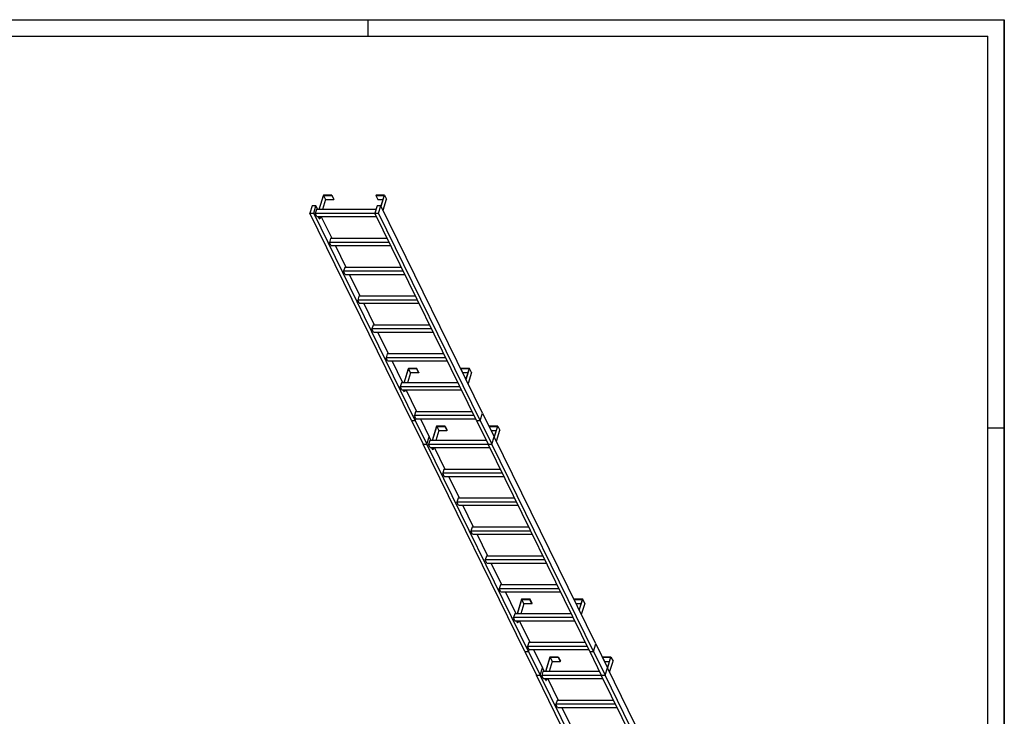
# Model space of a CAD drawing. Header units: millimetres. Extents: x 0 to 11880, y 0 to 8400.
# Tile 3 of 3: x 5940 to 11880, y 4200 to 8400. Entities that reach past the tile are written whole.
import ezdxf

# ---------------------------------------------------------------- set-up
doc = ezdxf.new("R2010")
doc.units = ezdxf.units.MM
doc.header["$LTSCALE"] = 653.4
doc.layers.get('0').update_dxf_attribs({"linetype": 'CONTINUOUS'})
for name, color, linetype in [('52171419_new_view_3_BL19', 7, 'CONTINUOUS'), ('52171419_new_view_3_BL20', 7, 'CONTINUOUS'), ('52171419_new_view_3_BL21', 7, 'CONTINUOUS'), ('52171431_100_new_view_3_BL16', 7, 'CONTINUOUS'), ('52171431_100_new_view_3_BL17', 7, 'CONTINUOUS')]:
    doc.layers.add(name, color=color, linetype=linetype)

# ---------------------------------------------------------------- blocks, each defined once
blk = doc.blocks.new('52171431_100_NEW_VIEW_3_BL16', base_point=(9236.3, 4542.3))
at = {"layer": '52171431_100_new_view_3_BL16', "color": 7, "linetype": 'Continuous'}
for p, q in [((9401.6, 4591.5), (9415.4, 4636.1)), ((9415.4, 4636.1), (9485.5, 4493.2)), ((8987.1, 4591.5), (9057.3, 4448.5)), ((8987.1, 4591.5), (9010.1, 4591.5)), ((9010.1, 4591.5), (9013.4, 4602)), ((9010.1, 4591.5), (9080.3, 4448.5)), ((9040.7, 4602), (9094.1, 4493.2)), ((9378.6, 4591.5), (9448.7, 4448.5)), ((9378.6, 4591.5), (9401.6, 4591.5)), ((9401.6, 4591.5), (9471.7, 4448.5)), ((9080.3, 4448.5), (9094.1, 4493.2)), ((9471.7, 4448.5), (9485.5, 4493.2)), ((9057.3, 4448.5), (9080.3, 4448.5)), ((9448.7, 4448.5), (9471.7, 4448.5))]:
    blk.add_line(p, q, dxfattribs=at)
blk = doc.blocks.new('52171431_100_NEW_VIEW_3_BL17', base_point=(8553, 5934.7))
at = {"layer": '52171431_100_new_view_3_BL17', "color": 7, "linetype": 'Continuous'}
for p, q in [((8718.3, 5983.9), (8732.1, 6028.5)), ((8732.1, 6028.5), (8802.2, 5885.6)), ((8303.8, 5983.9), (8374, 5840.9)), ((8303.8, 5983.9), (8326.8, 5983.9)), ((8326.8, 5983.9), (8330.1, 5994.5)), ((8326.8, 5983.9), (8397, 5840.9)), ((8357.4, 5994.5), (8410.8, 5885.6)), ((8695.3, 5983.9), (8765.4, 5840.9)), ((8695.3, 5983.9), (8718.3, 5983.9)), ((8718.3, 5983.9), (8788.4, 5840.9)), ((8397, 5840.9), (8410.8, 5885.6)), ((8788.4, 5840.9), (8802.2, 5885.6)), ((8374, 5840.9), (8397, 5840.9)), ((8765.4, 5840.9), (8788.4, 5840.9))]:
    blk.add_line(p, q, dxfattribs=at)
blk = doc.blocks.new('52171419_NEW_VIEW_3_BL19', base_point=(9578, 3878.2))
at = {"layer": '52171419_new_view_3_BL19', "color": 7, "linetype": 'Continuous'}
for p, q in [((9138.8, 4557.2), (9111.8, 4470.1)), ((9113.7, 4470.1), (9140.1, 4555.7)), ((9152.3, 4530.8), (9133.6, 4470.1)), ((9189.4, 4557.2), (9138.8, 4557.2)), ((9140.1, 4555.7), (9188.9, 4555.7)), ((9140.1, 4555.7), (9152.3, 4530.8)), ((9152.3, 4530.8), (9201.1, 4530.8)), ((9188.9, 4555.7), (9189.4, 4557.2)), ((9188.9, 4555.7), (9201.1, 4530.8)), ((9189.4, 4557.2), (9201.6, 4532.4)), ((9201.1, 4530.8), (9201.6, 4532.4)), ((9456.5, 4557.2), (9456, 4555.7)), ((9456, 4555.7), (9468.2, 4530.8)), ((9456, 4555.7), (9504.9, 4555.7)), ((9507.2, 4557.2), (9456.5, 4557.2)), ((9468.2, 4530.8), (9497.2, 4530.8)), ((9504.9, 4555.7), (9485.5, 4493.2)), ((9486.7, 4490.9), (9507.2, 4557.2)), ((9498.9, 4466), (9519.4, 4532.4)), ((9507.2, 4557.2), (9519.4, 4532.4)), ((9080.3, 4448.5), (9094.1, 4493.2)), ((9096.9, 4470.1), (9089.7, 4446.6)), ((9105.4, 4470.1), (9094.1, 4493.2)), ((9438.1, 4470.1), (9096.9, 4470.1)), ((9471.7, 4448.5), (9485.5, 4493.2)), ((10098.7, 3243.7), (9485.5, 4493.2)), ((9670.4, 3199.1), (9057.3, 4448.5)), ((9057.3, 4448.5), (9080.3, 4448.5)), ((9693.4, 3199.1), (9080.3, 4448.5)), ((9098.8, 4428), (9089.7, 4446.6)), ((9449.6, 4446.6), (9089.7, 4446.6)), ((9098.8, 4428), (9458.8, 4428)), ((9114.6, 4414.9), (9108.2, 4428)), ((9110.1, 4428), (9116.5, 4414.9)), ((9114.6, 4414.9), (9116.5, 4414.9)), ((9120.5, 4428), (9116.5, 4414.9)), ((9190.8, 4296.1), (9126.1, 4428)), ((10061.9, 3199.1), (9448.7, 4448.5)), ((9448.7, 4448.5), (9471.7, 4448.5)), ((10084.9, 3199.1), (9471.7, 4448.5)), ((9182.3, 4296.1), (9175.1, 4272.6)), ((9523.5, 4296.1), (9182.3, 4296.1)), ((9184.2, 4253.9), (9175.1, 4272.6)), ((9535, 4272.6), (9175.1, 4272.6)), ((9184.2, 4253.9), (9544.2, 4253.9)), ((9276.2, 4122), (9211.5, 4253.9)), ((9267.7, 4122), (9260.5, 4098.5)), ((9608.9, 4122), (9267.7, 4122)), ((9269.6, 4079.9), (9260.5, 4098.5)), ((9620.5, 4098.5), (9260.5, 4098.5)), ((9269.6, 4079.9), (9629.6, 4079.9)), ((9361.6, 3948), (9296.9, 4079.9)), ((9353.2, 3948), (9345.9, 3924.5)), ((9705.9, 3924.5), (9345.9, 3924.5)), ((9355, 3905.8), (9345.9, 3924.5)), ((9694.3, 3948), (9353.2, 3948)), ((9355, 3905.8), (9715, 3905.8)), ((9447, 3773.9), (9382.3, 3905.8)), ((9438.6, 3773.9), (9431.3, 3750.4)), ((9791.3, 3750.4), (9431.3, 3750.4)), ((9440.5, 3731.8), (9431.3, 3750.4)), ((9779.7, 3773.9), (9438.6, 3773.9)), ((9440.5, 3731.8), (9800.4, 3731.8)), ((9532.4, 3599.9), (9467.7, 3731.8)), ((9524, 3599.9), (9516.7, 3576.4)), ((9525.9, 3557.7), (9516.7, 3576.4)), ((9876.7, 3576.4), (9516.7, 3576.4)), ((9865.2, 3599.9), (9524, 3599.9)), ((9525.9, 3557.7), (9885.8, 3557.7)), ((9617.9, 3425.8), (9553.1, 3557.7)), ((9651.2, 3512.9), (9624.3, 3425.8)), ((9626.1, 3425.8), (9652.6, 3511.4)), ((9701.9, 3512.9), (9651.2, 3512.9)), ((9664.8, 3486.5), (9652.6, 3511.4)), ((9652.6, 3511.4), (9701.4, 3511.4)), ((9701.4, 3511.4), (9701.9, 3512.9)), ((9713.6, 3486.5), (9701.4, 3511.4)), ((9714.1, 3488.1), (9701.9, 3512.9)), ((9969, 3512.9), (9968.5, 3511.4)), ((9980.7, 3486.5), (9968.5, 3511.4)), ((9968.5, 3511.4), (10017.3, 3511.4)), ((10019.6, 3512.9), (9969, 3512.9)), ((10017.3, 3511.4), (9998, 3448.9)), ((9999.1, 3446.6), (10019.6, 3512.9)), ((10031.8, 3488.1), (10019.6, 3512.9)), ((9664.8, 3486.5), (9646, 3425.8)), ((9713.6, 3486.5), (9664.8, 3486.5)), ((9714.1, 3488.1), (9713.6, 3486.5)), ((10009.6, 3486.5), (9980.7, 3486.5)), ((10031.8, 3488.1), (10011.3, 3421.7)), ((9609.4, 3425.8), (9602.1, 3402.3)), ((9611.3, 3383.7), (9602.1, 3402.3)), ((9962.1, 3402.3), (9602.1, 3402.3)), ((9950.6, 3425.8), (9609.4, 3425.8)), ((9611.3, 3383.7), (9971.2, 3383.7)), ((9627.1, 3370.6), (9620.7, 3383.7)), ((9629, 3370.6), (9622.5, 3383.7)), ((9629, 3370.6), (9627.1, 3370.6)), ((9633, 3383.7), (9629, 3370.6)), ((9703.3, 3251.8), (9638.5, 3383.7)), ((9694.8, 3251.8), (9687.5, 3228.3)), ((9696.7, 3209.6), (9687.5, 3228.3)), ((10047.5, 3228.3), (9687.5, 3228.3)), ((9693.4, 3199.1), (9696.7, 3209.6)), ((10036, 3251.8), (9694.8, 3251.8)), ((9696.7, 3209.6), (10056.7, 3209.6)), ((10084.9, 3199.1), (10098.7, 3243.7)), ((9670.4, 3199.1), (9693.4, 3199.1)), ((10061.9, 3199.1), (10084.9, 3199.1))]:
    blk.add_line(p, q, dxfattribs=at)
blk = doc.blocks.new('52171419_NEW_VIEW_3_BL20', base_point=(8894.7, 5270.6))
at = {"layer": '52171419_new_view_3_BL20', "color": 7, "linetype": 'Continuous'}
for p, q in [((8455.5, 5949.7), (8428.5, 5862.6)), ((8430.4, 5862.6), (8456.8, 5948.1)), ((8506.1, 5949.7), (8455.5, 5949.7)), ((8456.8, 5948.1), (8505.6, 5948.1)), ((8456.8, 5948.1), (8469, 5923.2)), ((8505.6, 5948.1), (8506.1, 5949.7)), ((8505.6, 5948.1), (8517.8, 5923.2)), ((8506.1, 5949.7), (8518.3, 5924.8)), ((8773.2, 5949.7), (8772.7, 5948.1)), ((8772.7, 5948.1), (8784.9, 5923.2)), ((8772.7, 5948.1), (8821.6, 5948.1)), ((8823.9, 5949.7), (8773.2, 5949.7)), ((8821.6, 5948.1), (8802.2, 5885.6)), ((8803.4, 5883.3), (8823.9, 5949.7)), ((8823.9, 5949.7), (8836.1, 5924.8)), ((8397, 5840.9), (8410.8, 5885.6)), ((8422.1, 5862.6), (8410.8, 5885.6)), ((8469, 5923.2), (8450.3, 5862.6)), ((8469, 5923.2), (8517.8, 5923.2)), ((8517.8, 5923.2), (8518.3, 5924.8)), ((8784.9, 5923.2), (8813.9, 5923.2)), ((8788.4, 5840.9), (8802.2, 5885.6)), ((9415.4, 4636.1), (8802.2, 5885.6)), ((8815.6, 5858.4), (8836.1, 5924.8)), ((8987.1, 4591.5), (8374, 5840.9)), ((8374, 5840.9), (8397, 5840.9)), ((9010.1, 4591.5), (8397, 5840.9)), ((8413.6, 5862.6), (8406.4, 5839.1)), ((8415.5, 5820.4), (8406.4, 5839.1)), ((8766.3, 5839.1), (8406.4, 5839.1)), ((8754.8, 5862.6), (8413.6, 5862.6)), ((9378.6, 4591.5), (8765.4, 5840.9)), ((8765.4, 5840.9), (8788.4, 5840.9)), ((9401.6, 4591.5), (8788.4, 5840.9)), ((8415.5, 5820.4), (8775.5, 5820.4)), ((8431.4, 5807.3), (8424.9, 5820.4)), ((8426.8, 5820.4), (8433.2, 5807.3)), ((8431.4, 5807.3), (8433.2, 5807.3)), ((8437.2, 5820.4), (8433.2, 5807.3)), ((8507.5, 5688.5), (8442.8, 5820.4)), ((8499, 5688.5), (8491.8, 5665)), ((8500.9, 5646.4), (8491.8, 5665)), ((8851.7, 5665), (8491.8, 5665)), ((8840.2, 5688.5), (8499, 5688.5)), ((8500.9, 5646.4), (8860.9, 5646.4)), ((8592.9, 5514.4), (8528.2, 5646.4)), ((8584.5, 5514.4), (8577.2, 5490.9)), ((8586.3, 5472.3), (8577.2, 5490.9)), ((8937.2, 5490.9), (8577.2, 5490.9)), ((8925.6, 5514.4), (8584.5, 5514.4)), ((8586.3, 5472.3), (8946.3, 5472.3)), ((8678.3, 5340.4), (8613.6, 5472.3)), ((8669.9, 5340.4), (8662.6, 5316.9)), ((9022.6, 5316.9), (8662.6, 5316.9)), ((8671.8, 5298.3), (8662.6, 5316.9)), ((9011, 5340.4), (8669.9, 5340.4)), ((8671.8, 5298.3), (9031.7, 5298.3)), ((8763.7, 5166.3), (8699, 5298.3)), ((8755.3, 5166.3), (8748, 5142.8)), ((9108, 5142.8), (8748, 5142.8)), ((8757.2, 5124.2), (8748, 5142.8)), ((9096.4, 5166.3), (8755.3, 5166.3)), ((8757.2, 5124.2), (9117.1, 5124.2)), ((8849.1, 4992.3), (8784.4, 5124.2)), ((8840.7, 4992.3), (8833.4, 4968.8)), ((9181.9, 4992.3), (8840.7, 4992.3)), ((8842.6, 4950.1), (8833.4, 4968.8)), ((9193.4, 4968.8), (8833.4, 4968.8)), ((8842.6, 4950.1), (9202.5, 4950.1)), ((8934.6, 4818.2), (8869.8, 4950.1)), ((8967.9, 4905.3), (8941, 4818.2)), ((8942.9, 4818.2), (8969.3, 4903.8)), ((8981.5, 4878.9), (8962.7, 4818.2)), ((9018.6, 4905.3), (8967.9, 4905.3)), ((8981.5, 4878.9), (8969.3, 4903.8)), ((8969.3, 4903.8), (9018.1, 4903.8)), ((9030.3, 4878.9), (8981.5, 4878.9)), ((9018.1, 4903.8), (9018.6, 4905.3)), ((9030.3, 4878.9), (9018.1, 4903.8)), ((9030.8, 4880.5), (9018.6, 4905.3)), ((9030.8, 4880.5), (9030.3, 4878.9)), ((9285.7, 4905.3), (9285.2, 4903.8)), ((9297.4, 4878.9), (9285.2, 4903.8)), ((9285.2, 4903.8), (9334, 4903.8)), ((9336.4, 4905.3), (9285.7, 4905.3)), ((9326.3, 4878.9), (9297.4, 4878.9)), ((9334, 4903.8), (9314.7, 4841.3)), ((9315.8, 4839), (9336.4, 4905.3)), ((9348.6, 4880.5), (9328, 4814.1)), ((9348.6, 4880.5), (9336.4, 4905.3)), ((8926.1, 4818.2), (8918.8, 4794.7)), ((9267.3, 4818.2), (8926.1, 4818.2)), ((8928, 4776.1), (8918.8, 4794.7)), ((9278.8, 4794.7), (8918.8, 4794.7)), ((8928, 4776.1), (9288, 4776.1)), ((8943.8, 4763), (8937.4, 4776.1)), ((8945.7, 4763), (8939.2, 4776.1)), ((8945.7, 4763), (8943.8, 4763)), ((8949.7, 4776.1), (8945.7, 4763)), ((9020, 4644.2), (8955.2, 4776.1)), ((9011.5, 4644.2), (9004.2, 4620.7)), ((9352.7, 4644.2), (9011.5, 4644.2)), ((9401.6, 4591.5), (9415.4, 4636.1)), ((8987.1, 4591.5), (9010.1, 4591.5)), ((9013.4, 4602), (9004.2, 4620.7)), ((9364.2, 4620.7), (9004.2, 4620.7)), ((9010.1, 4591.5), (9013.4, 4602)), ((9013.4, 4602), (9373.4, 4602)), ((9378.6, 4591.5), (9401.6, 4591.5))]:
    blk.add_line(p, q, dxfattribs=at)
blk = doc.blocks.new('52171419_NEW_VIEW_3_BL21', base_point=(8211.4, 6663))
at = {"layer": '52171419_new_view_3_BL21', "color": 7, "linetype": 'Continuous'}
for p, q in [((7772.2, 7342.1), (7745.2, 7255)), ((7747.1, 7255), (7773.5, 7340.5)), ((7785.7, 7315.6), (7767, 7255)), ((7822.8, 7342.1), (7772.2, 7342.1)), ((7773.5, 7340.5), (7822.3, 7340.5)), ((7773.5, 7340.5), (7785.7, 7315.6)), ((7785.7, 7315.6), (7834.5, 7315.6)), ((7822.3, 7340.5), (7822.8, 7342.1)), ((7822.3, 7340.5), (7834.5, 7315.6)), ((7822.8, 7342.1), (7835, 7317.2)), ((7834.5, 7315.6), (7835, 7317.2)), ((8089.9, 7342.1), (8089.4, 7340.5)), ((8089.4, 7340.5), (8101.6, 7315.6)), ((8089.4, 7340.5), (8138.3, 7340.5)), ((8140.6, 7342.1), (8089.9, 7342.1)), ((8101.6, 7315.6), (8130.6, 7315.6)), ((8138.3, 7340.5), (8118.9, 7278)), ((8120.1, 7275.7), (8140.6, 7342.1)), ((8132.3, 7250.8), (8152.8, 7317.2)), ((8140.6, 7342.1), (8152.8, 7317.2)), ((7704.5, 7278), (7690.7, 7233.3)), ((7727.5, 7278), (7704.5, 7278)), ((7713.7, 7233.3), (7727.5, 7278)), ((7730.3, 7255), (7723.1, 7231.5)), ((7738.8, 7255), (7727.5, 7278)), ((8088.8, 7255), (7730.3, 7255)), ((8095.9, 7278), (8082.1, 7233.3)), ((8119, 7278), (8095.9, 7278)), ((8105.2, 7233.3), (8119, 7278)), ((8732.1, 6028.5), (8119, 7278)), ((8303.8, 5983.9), (7690.7, 7233.3)), ((7690.7, 7233.3), (7713.7, 7233.3)), ((8326.8, 5983.9), (7713.7, 7233.3)), ((7732.2, 7212.8), (7723.1, 7231.5)), ((8083, 7231.5), (7723.1, 7231.5)), ((7732.2, 7212.8), (8092.2, 7212.8)), ((7748.1, 7199.7), (7741.6, 7212.8)), ((7743.5, 7212.8), (7749.9, 7199.7)), ((7748.1, 7199.7), (7749.9, 7199.7)), ((7754, 7212.8), (7749.9, 7199.7)), ((7824.2, 7080.9), (7759.5, 7212.8)), ((8695.3, 5983.9), (8082.1, 7233.3)), ((8082.1, 7233.3), (8105.2, 7233.3)), ((8718.3, 5983.9), (8105.2, 7233.3)), ((7815.7, 7080.9), (7808.5, 7057.4)), ((8156.9, 7080.9), (7815.7, 7080.9)), ((7817.6, 7038.8), (7808.5, 7057.4)), ((8168.5, 7057.4), (7808.5, 7057.4)), ((7817.6, 7038.8), (8177.6, 7038.8)), ((7909.6, 6906.9), (7844.9, 7038.8)), ((7901.2, 6906.9), (7893.9, 6883.4)), ((8242.3, 6906.9), (7901.2, 6906.9)), ((7903, 6864.7), (7893.9, 6883.4)), ((8253.9, 6883.4), (7893.9, 6883.4)), ((7903, 6864.7), (8263, 6864.7)), ((7995, 6732.8), (7930.3, 6864.7)), ((7986.6, 6732.8), (7979.3, 6709.3)), ((8327.7, 6732.8), (7986.6, 6732.8)), ((8339.3, 6709.3), (7979.3, 6709.3)), ((7988.5, 6690.7), (7979.3, 6709.3)), ((7988.5, 6690.7), (8348.4, 6690.7)), ((8080.4, 6558.8), (8015.7, 6690.7)), ((8072, 6558.8), (8064.7, 6535.3)), ((8424.7, 6535.3), (8064.7, 6535.3)), ((8073.9, 6516.6), (8064.7, 6535.3)), ((8413.2, 6558.8), (8072, 6558.8)), ((8073.9, 6516.6), (8433.8, 6516.6)), ((8165.9, 6384.7), (8101.1, 6516.6)), ((8157.4, 6384.7), (8150.1, 6361.2)), ((8159.3, 6342.6), (8150.1, 6361.2)), ((8510.1, 6361.2), (8150.1, 6361.2)), ((8498.6, 6384.7), (8157.4, 6384.7)), ((8159.3, 6342.6), (8519.3, 6342.6)), ((8251.3, 6210.7), (8186.5, 6342.6)), ((8284.6, 6297.8), (8257.7, 6210.7)), ((8335.3, 6297.8), (8284.6, 6297.8)), ((8334.8, 6296.2), (8335.3, 6297.8)), ((8347.5, 6272.9), (8335.3, 6297.8)), ((8602.4, 6297.8), (8601.9, 6296.2)), ((8653.1, 6297.8), (8602.4, 6297.8)), ((8632.5, 6231.4), (8653.1, 6297.8)), ((8665.3, 6272.9), (8653.1, 6297.8)), ((8259.6, 6210.7), (8286, 6296.2)), ((8298.2, 6271.3), (8279.4, 6210.7)), ((8298.2, 6271.3), (8286, 6296.2)), ((8286, 6296.2), (8334.8, 6296.2)), ((8347, 6271.3), (8298.2, 6271.3)), ((8347, 6271.3), (8334.8, 6296.2)), ((8347.5, 6272.9), (8347, 6271.3)), ((8614.1, 6271.3), (8601.9, 6296.2)), ((8601.9, 6296.2), (8650.7, 6296.2)), ((8643.1, 6271.3), (8614.1, 6271.3)), ((8650.7, 6296.2), (8631.4, 6233.7)), ((8665.3, 6272.9), (8644.7, 6206.5)), ((8242.8, 6210.7), (8235.5, 6187.2)), ((8244.7, 6168.5), (8235.5, 6187.2)), ((8595.5, 6187.2), (8235.5, 6187.2)), ((8584, 6210.7), (8242.8, 6210.7)), ((8244.7, 6168.5), (8604.7, 6168.5)), ((8260.5, 6155.4), (8254.1, 6168.5)), ((8262.4, 6155.4), (8255.9, 6168.5)), ((8262.4, 6155.4), (8260.5, 6155.4)), ((8266.4, 6168.5), (8262.4, 6155.4)), ((8336.7, 6036.6), (8271.9, 6168.5)), ((8328.2, 6036.6), (8321, 6013.1)), ((8330.1, 5994.5), (8321, 6013.1)), ((8680.9, 6013.1), (8321, 6013.1)), ((8669.4, 6036.6), (8328.2, 6036.6)), ((8718.3, 5983.9), (8732.1, 6028.5)), ((8303.8, 5983.9), (8326.8, 5983.9)), ((8326.8, 5983.9), (8330.1, 5994.5)), ((8330.1, 5994.5), (8690.1, 5994.5)), ((8695.3, 5983.9), (8718.3, 5983.9))]:
    blk.add_line(p, q, dxfattribs=at)

msp = doc.modelspace()

# ---------------------------------------------------------------- linework, layer by layer
at = {"color": 7, "linetype": 'Continuous'}
for p in [(0, 8400), (11880, 0)]:
    msp.add_line(p, (11880, 8400), dxfattribs=at)
at = {"color": 3, "linetype": 'Continuous'}
for p, q in [((0, 8400), (11880, 8400)), ((8040, 8400), (8040, 8300)), ((11880, 8400), (11880, 0)), ((11780, 5940), (11880, 5940))]:
    msp.add_line(p, q, dxfattribs=at)
at = {"color": 5, "linetype": 'Continuous'}
for p in [(100, 8300), (11780, 100)]:
    msp.add_line(p, (11780, 8300), dxfattribs=at)

# ---------------------------------------------------------------- block references
at = {"layer": '52171419_new_view_3_BL19'}
msp.add_blockref('52171419_NEW_VIEW_3_BL19', (9578, 3878.2), dxfattribs=at)
at = {"layer": '52171419_new_view_3_BL20'}
msp.add_blockref('52171419_NEW_VIEW_3_BL20', (8894.7, 5270.6), dxfattribs=at)
at = {"layer": '52171419_new_view_3_BL21'}
msp.add_blockref('52171419_NEW_VIEW_3_BL21', (8211.4, 6663), dxfattribs=at)
at = {"layer": '52171431_100_new_view_3_BL16'}
msp.add_blockref('52171431_100_NEW_VIEW_3_BL16', (9236.3, 4542.3), dxfattribs=at)
at = {"layer": '52171431_100_new_view_3_BL17'}
msp.add_blockref('52171431_100_NEW_VIEW_3_BL17', (8553, 5934.7), dxfattribs=at)

doc.saveas('drawing.dxf')
